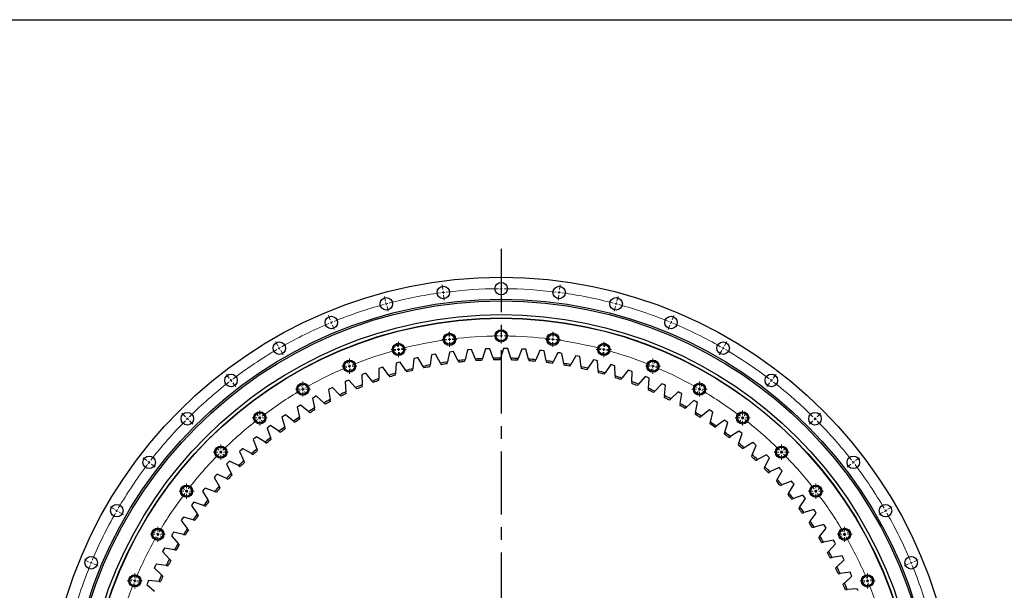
# Model space of a CAD drawing. Header units: millimetres. Extents: x 488 to 8520, y 6652 to 12890.
# Tile 8 of 16: x 1356 to 3087, y 11888 to 12890. Entities that reach past the tile are written whole.
import ezdxf

# ---------------------------------------------------------------- set-up
doc = ezdxf.new("R2010")
doc.units = ezdxf.units.MM
doc.header["$LTSCALE"] = 50
doc.linetypes.add('CENTER', pattern=[10.16, 6.35, -1.27, 1.27, -1.27])

# ---------------------------------------------------------------- blocks, each defined once
blk = doc.blocks.new('SW_CENTERMARKSYMBOL_23')
at = {"color": 0, "linetype": 'Continuous', "lineweight": 18}
for p, q in [((-5, 0), (-13.25, 0)), ((0, 0), (-2.5, 0)), ((0, 5), (0, 13.25)), ((0, 0), (0, 2.5)), ((0, 0), (0, -2.5)), ((0, 0), (2.5, 0)), ((5, 0), (13.25, 0)), ((0, -5), (0, -13.25))]:
    blk.add_line(p, q, dxfattribs=at)
blk = doc.blocks.new('SW_CENTERMARKSYMBOL_31')
at = {"color": 0, "linetype": 'Continuous', "lineweight": 18}
for p, q in [((-5, 0), (-13.25, 0)), ((0, 0), (-2.5, 0)), ((0, 5), (0, 13.25)), ((0, 0), (0, 2.5)), ((0, 0), (0, -2.5)), ((0, 0), (2.5, 0)), ((5, 0), (13.25, 0)), ((0, -5), (0, -13.25))]:
    blk.add_line(p, q, dxfattribs=at)
blk = doc.blocks.new('SW_CENTERMARKSYMBOL_32')
at = {"color": 0, "linetype": 'Continuous', "lineweight": 18}
for p, q in [((-5, 0), (-13.25, 0)), ((0, 0), (-2.5, 0)), ((0, 5), (0, 13.25)), ((0, 0), (0, 2.5)), ((0, 0), (0, -2.5)), ((0, 0), (2.5, 0)), ((5, 0), (13.25, 0)), ((0, -5), (0, -13.25))]:
    blk.add_line(p, q, dxfattribs=at)
blk = doc.blocks.new('SW_CENTERMARKSYMBOL_33')
at = {"color": 0, "linetype": 'Continuous', "lineweight": 18}
for p, q in [((-5, 0), (-13.25, 0)), ((0, 0), (-2.5, 0)), ((0, 5), (0, 13.25)), ((0, 0), (0, 2.5)), ((0, 0), (0, -2.5)), ((0, 0), (2.5, 0)), ((5, 0), (13.25, 0)), ((0, -5), (0, -13.25))]:
    blk.add_line(p, q, dxfattribs=at)
blk = doc.blocks.new('SW_CENTERMARKSYMBOL_34')
at = {"color": 0, "linetype": 'Continuous', "lineweight": 18}
for p, q in [((-5, 0), (-13.25, 0)), ((0, 0), (-2.5, 0)), ((0, 5), (0, 13.25)), ((0, 0), (0, 2.5)), ((0, 0), (0, -2.5)), ((0, 0), (2.5, 0)), ((5, 0), (13.25, 0)), ((0, -5), (0, -13.25))]:
    blk.add_line(p, q, dxfattribs=at)
blk = doc.blocks.new('SW_CENTERMARKSYMBOL_35')
at = {"color": 0, "linetype": 'Continuous', "lineweight": 18}
for p, q in [((-5, 0), (-13.25, 0)), ((0, 0), (-2.5, 0)), ((0, 5), (0, 13.25)), ((0, 0), (0, 2.5)), ((0, 0), (0, -2.5)), ((0, 0), (2.5, 0)), ((5, 0), (13.25, 0)), ((0, -5), (0, -13.25))]:
    blk.add_line(p, q, dxfattribs=at)
blk = doc.blocks.new('SW_CENTERMARKSYMBOL_36')
at = {"color": 0, "linetype": 'Continuous', "lineweight": 18}
for p, q in [((-5, 0), (-13.25, 0)), ((0, 0), (-2.5, 0)), ((0, 5), (0, 13.25)), ((0, 0), (0, 2.5)), ((0, 0), (0, -2.5)), ((0, 0), (2.5, 0)), ((5, 0), (13.25, 0)), ((0, -5), (0, -13.25))]:
    blk.add_line(p, q, dxfattribs=at)
blk = doc.blocks.new('SW_CENTERMARKSYMBOL_37')
at = {"color": 0, "linetype": 'Continuous', "lineweight": 18}
for p, q in [((-5, 0), (-13.25, 0)), ((0, 0), (-2.5, 0)), ((0, 5), (0, 13.25)), ((0, 0), (0, 2.5)), ((0, 0), (0, -2.5)), ((0, 0), (2.5, 0)), ((5, 0), (13.25, 0)), ((0, -5), (0, -13.25))]:
    blk.add_line(p, q, dxfattribs=at)
blk = doc.blocks.new('SW_CENTERMARKSYMBOL_38')
at = {"color": 0, "linetype": 'Continuous', "lineweight": 18}
for p, q in [((-5, 0), (-13.25, 0)), ((0, 0), (-2.5, 0)), ((0, 5), (0, 13.25)), ((0, 0), (0, 2.5)), ((0, 0), (0, -2.5)), ((0, 0), (2.5, 0)), ((5, 0), (13.25, 0)), ((0, -5), (0, -13.25))]:
    blk.add_line(p, q, dxfattribs=at)
blk = doc.blocks.new('SW_CENTERMARKSYMBOL_39')
at = {"color": 0, "linetype": 'Continuous', "lineweight": 18}
for p, q in [((-5, 0), (-13.25, 0)), ((0, 0), (-2.5, 0)), ((0, 5), (0, 13.25)), ((0, 0), (0, 2.5)), ((0, 0), (0, -2.5)), ((0, 0), (2.5, 0)), ((5, 0), (13.25, 0)), ((0, -5), (0, -13.25))]:
    blk.add_line(p, q, dxfattribs=at)
blk = doc.blocks.new('SW_CENTERMARKSYMBOL_40')
at = {"color": 0, "linetype": 'Continuous', "lineweight": 18}
for p, q in [((-5, 0), (-13.25, 0)), ((0, 0), (-2.5, 0)), ((0, 5), (0, 13.25)), ((0, 0), (0, 2.5)), ((0, 0), (0, -2.5)), ((0, 0), (2.5, 0)), ((5, 0), (13.25, 0)), ((0, -5), (0, -13.25))]:
    blk.add_line(p, q, dxfattribs=at)
blk = doc.blocks.new('SW_CENTERMARKSYMBOL_41')
at = {"color": 0, "linetype": 'Continuous', "lineweight": 18}
for p, q in [((-5, 0), (-13.25, 0)), ((0, 0), (-2.5, 0)), ((0, 5), (0, 13.25)), ((0, 0), (0, 2.5)), ((0, 0), (0, -2.5)), ((0, 0), (2.5, 0)), ((5, 0), (13.25, 0)), ((0, -5), (0, -13.25))]:
    blk.add_line(p, q, dxfattribs=at)
blk = doc.blocks.new('SW_CENTERMARKSYMBOL_42')
at = {"color": 0, "linetype": 'Continuous', "lineweight": 18}
for p, q in [((-5, 0), (-13.25, 0)), ((0, 0), (-2.5, 0)), ((0, 5), (0, 13.25)), ((0, 0), (0, 2.5)), ((0, 0), (0, -2.5)), ((0, 0), (2.5, 0)), ((5, 0), (13.25, 0)), ((0, -5), (0, -13.25))]:
    blk.add_line(p, q, dxfattribs=at)
blk = doc.blocks.new('SW_CENTERMARKSYMBOL_43')
at = {"color": 0, "linetype": 'Continuous', "lineweight": 18}
for p, q in [((-5, 0), (-13.25, 0)), ((0, 0), (-2.5, 0)), ((0, 5), (0, 13.25)), ((0, 0), (0, 2.5)), ((0, 0), (0, -2.5)), ((0, 0), (2.5, 0)), ((5, 0), (13.25, 0)), ((0, -5), (0, -13.25))]:
    blk.add_line(p, q, dxfattribs=at)
blk = doc.blocks.new('SW_CENTERMARKSYMBOL_44')
at = {"color": 0, "linetype": 'Continuous', "lineweight": 18}
for p, q in [((-5, 0), (-13.25, 0)), ((0, 0), (-2.5, 0)), ((0, 5), (0, 13.25)), ((0, 0), (0, 2.5)), ((0, 0), (0, -2.5)), ((0, 0), (2.5, 0)), ((5, 0), (13.25, 0)), ((0, -5), (0, -13.25))]:
    blk.add_line(p, q, dxfattribs=at)
blk = doc.blocks.new('SW_CENTERMARKSYMBOL_47')
at = {"color": 0, "linetype": 'Continuous', "lineweight": 18}
for p, q in [((-5, 0), (-13.25, 0)), ((0, 0), (-2.5, 0)), ((0, 5), (0, 13.25)), ((0, 0), (0, 2.5)), ((0, 0), (0, -2.5)), ((0, 0), (2.5, 0)), ((5, 0), (13.25, 0)), ((0, -5), (0, -13.25))]:
    blk.add_line(p, q, dxfattribs=at)
blk = doc.blocks.new('SW_CENTERMARKSYMBOL_48')
at = {"color": 0, "linetype": 'Continuous', "lineweight": 18}
for p, q in [((-5, 0), (-13.25, 0)), ((0, 0), (-2.5, 0)), ((0, 5), (0, 13.25)), ((0, 0), (0, 2.5)), ((0, 0), (0, -2.5)), ((0, 0), (2.5, 0)), ((5, 0), (13.25, 0)), ((0, -5), (0, -13.25))]:
    blk.add_line(p, q, dxfattribs=at)
blk = doc.blocks.new('SW_CENTERMARKSYMBOL_49')
at = {"color": 0, "linetype": 'Continuous', "lineweight": 18}
for p, q in [((-5, 0), (-13.25, 0)), ((0, 0), (-2.5, 0)), ((0, 5), (0, 13.25)), ((0, 0), (0, 2.5)), ((0, 0), (0, -2.5)), ((0, 0), (2.5, 0)), ((5, 0), (13.25, 0)), ((0, -5), (0, -13.25))]:
    blk.add_line(p, q, dxfattribs=at)
blk = doc.blocks.new('SW_CENTERMARKSYMBOL_50')
at = {"color": 0, "linetype": 'Continuous', "lineweight": 18}
for p, q in [((-5, 0), (-13.25, 0)), ((0, 0), (-2.5, 0)), ((0, 5), (0, 13.25)), ((0, 0), (0, 2.5)), ((0, 0), (0, -2.5)), ((0, 0), (2.5, 0)), ((5, 0), (13.25, 0)), ((0, -5), (0, -13.25))]:
    blk.add_line(p, q, dxfattribs=at)

msp = doc.modelspace()

# ---------------------------------------------------------------- linework, layer by layer
at = {"linetype": 'CENTER', "ltscale": 0.35}
msp.add_line((2202.5, 12487.5), (2202.5, 10787.9), dxfattribs=at)
at = {"color": 0, "linetype": 'Continuous', "lineweight": 18}
for p, q in [((2202.5, 12422.7), (2202.5, 12431.2)), ((2100, 12416), (2098.9, 12424.4)), ((2100.7, 12411), (2100.4, 12413.5)), ((2100.7, 12411), (2101, 12408.5)), ((2202.5, 12417.7), (2202.5, 12420.2)), ((2202.5, 12417.7), (2202.5, 12415.2)), ((2202.5, 12412.7), (2202.5, 12404.2)), ((2304.3, 12411), (2304, 12408.5)), ((2304.3, 12411), (2304.6, 12413.5)), ((2305, 12416), (2306.1, 12424.4)), ((1999.3, 12395.9), (1997.1, 12404.2)), ((2000.6, 12391.1), (2000, 12393.5)), ((2000.6, 12391.1), (2001.3, 12388.7)), ((2101.3, 12406.1), (2102.4, 12397.6)), ((2303.6, 12406.1), (2302.5, 12397.6)), ((2404.4, 12391.1), (2403.7, 12388.7)), ((2404.4, 12391.1), (2405, 12393.5)), ((2405.7, 12395.9), (2407.9, 12404.2)), ((2001.9, 12386.3), (2004.1, 12378.1)), ((2403.1, 12386.3), (2400.9, 12378.1)), ((1902.1, 12362.9), (1898.8, 12370.8)), ((1904, 12358.3), (1903, 12360.6)), ((1904, 12358.3), (1905, 12356)), ((2501, 12358.3), (2500, 12356)), ((2501, 12358.3), (2501.9, 12360.6)), ((2502.9, 12362.9), (2506.1, 12370.8)), ((1905.9, 12353.7), (1909.2, 12345.8)), ((2110.9, 12333.7), (2110, 12339.9)), ((2202.5, 12339.7), (2202.5, 12345.9)), ((2294.1, 12333.7), (2294.9, 12339.9)), ((2499.1, 12353.7), (2495.8, 12345.8)), ((1810, 12317.5), (1805.7, 12324.9)), ((2020.8, 12315.8), (2019.2, 12321.8)), ((2111.5, 12328.7), (2111.2, 12331.2)), ((2111.5, 12328.7), (2111.8, 12326.2)), ((2112.2, 12323.8), (2113, 12317.6)), ((2202.5, 12334.7), (2202.5, 12337.2)), ((2202.5, 12334.7), (2202.5, 12332.2)), ((2202.5, 12329.7), (2202.5, 12323.4)), ((2292.8, 12323.8), (2292, 12317.6)), ((2293.5, 12328.7), (2293.1, 12326.2)), ((2293.5, 12328.7), (2293.8, 12331.2)), ((2384.2, 12315.8), (2385.8, 12321.8)), ((2595, 12317.5), (2599.2, 12324.9)), ((1812.5, 12313.2), (1811.2, 12315.4)), ((1812.5, 12313.2), (1813.7, 12311)), ((1815, 12308.9), (1819.2, 12301.5)), ((2022.1, 12310.9), (2021.4, 12313.4)), ((2022.1, 12310.9), (2022.7, 12308.5)), ((2023.4, 12306.1), (2025, 12300.1)), ((2381.6, 12306.1), (2380, 12300.1)), ((2382.9, 12310.9), (2382.2, 12308.5)), ((2382.9, 12310.9), (2383.5, 12313.4)), ((2590, 12308.9), (2585.7, 12301.5)), ((2592.5, 12313.2), (2591.2, 12311)), ((2592.5, 12313.2), (2593.7, 12315.4)), ((1933.8, 12286.3), (1931.5, 12292)), ((2471.1, 12286.3), (2473.5, 12292)), ((1935.8, 12281.6), (1934.8, 12283.9)), ((1935.8, 12281.6), (1936.7, 12279.3)), ((1937.7, 12277), (1940.1, 12271.2)), ((2467.3, 12277), (2464.9, 12271.2)), ((2469.2, 12281.6), (2468.3, 12279.3)), ((2469.2, 12281.6), (2470.2, 12283.9)), ((1724.6, 12260.5), (1719.4, 12267.2)), ((1727.7, 12256.5), (1726.1, 12258.5)), ((1727.7, 12256.5), (1729.2, 12254.5)), ((1730.7, 12252.5), (1735.9, 12245.8)), ((2674.3, 12252.5), (2669.1, 12245.8)), ((2677.3, 12256.5), (2675.8, 12254.5)), ((2677.3, 12256.5), (2678.8, 12258.5)), ((2680.4, 12260.5), (2685.5, 12267.2)), ((1851.5, 12245.6), (1848.4, 12251.1)), ((1854, 12241.3), (1852.7, 12243.5)), ((1854, 12241.3), (1855.2, 12239.1)), ((1856.5, 12237), (1859.6, 12231.6)), ((2548.5, 12237), (2545.4, 12231.6)), ((2551, 12241.3), (2549.7, 12239.1)), ((2551, 12241.3), (2552.2, 12243.5)), ((2553.5, 12245.6), (2556.6, 12251.1)), ((1647.4, 12192.8), (1641.4, 12198.8)), ((1650.9, 12189.2), (1649.2, 12191)), ((1650.9, 12189.2), (1652.7, 12187.5)), ((1654.5, 12185.7), (1660.5, 12179.7)), ((1775.1, 12194.6), (1771.3, 12199.6)), ((1778.2, 12190.7), (1776.7, 12192.6)), ((1778.2, 12190.7), (1779.7, 12188.7)), ((1781.2, 12186.7), (1785, 12181.7)), ((2623.8, 12186.7), (2619.9, 12181.7)), ((2626.8, 12190.7), (2625.3, 12188.7)), ((2626.8, 12190.7), (2628.3, 12192.6)), ((2629.8, 12194.6), (2633.6, 12199.6)), ((2750.5, 12185.7), (2744.5, 12179.7)), ((2754, 12189.2), (2752.3, 12187.5)), ((2754, 12189.2), (2755.8, 12191)), ((2757.6, 12192.8), (2763.6, 12198.8)), ((1706.1, 12134.1), (1701.7, 12138.5)), ((1709.6, 12130.5), (1707.9, 12132.3)), ((2695.3, 12130.5), (2697.1, 12132.3)), ((2698.9, 12134.1), (2703.3, 12138.5)), ((1579.7, 12115.6), (1573, 12120.7)), ((1583.7, 12112.5), (1581.7, 12114)), ((1709.6, 12130.5), (1711.4, 12128.8)), ((1713.2, 12127), (1717.6, 12122.6)), ((2691.8, 12127), (2687.4, 12122.6)), ((2695.3, 12130.5), (2693.6, 12128.8)), ((2821.3, 12112.5), (2823.3, 12114)), ((2825.3, 12115.6), (2832, 12120.7)), ((1583.7, 12112.5), (1585.7, 12111)), ((1587.6, 12109.5), (1594.4, 12104.3)), ((2817.3, 12109.5), (2810.6, 12104.3)), ((2821.3, 12112.5), (2819.3, 12111)), ((1645.6, 12065), (1640.6, 12068.8)), ((1649.5, 12062), (1647.5, 12063.5)), ((1649.5, 12062), (1651.5, 12060.5)), ((2755.5, 12062), (2753.5, 12060.5)), ((2755.5, 12062), (2757.4, 12063.5)), ((2759.4, 12065), (2764.4, 12068.8)), ((1653.5, 12059), (1658.4, 12055.1)), ((2751.5, 12059), (2746.5, 12055.1)), ((1522.7, 12030.2), (1515.3, 12034.4)), ((1527, 12027.7), (1524.8, 12028.9)), ((1527, 12027.7), (1529.2, 12026.4)), ((2878, 12027.7), (2875.8, 12026.4)), ((2878, 12027.7), (2880.2, 12028.9)), ((2882.3, 12030.2), (2889.7, 12034.4)), ((1531.3, 12025.2), (1538.7, 12020.9)), ((2873.7, 12025.2), (2866.3, 12020.9)), ((1594.5, 11988.7), (1589.1, 11991.8)), ((1598.9, 11986.2), (1596.7, 11987.4)), ((1598.9, 11986.2), (1601, 11984.9)), ((1603.2, 11983.7), (1608.6, 11980.6)), ((2801.8, 11983.7), (2796.4, 11980.6)), ((2806.1, 11986.2), (2803.9, 11984.9)), ((2806.1, 11986.2), (2808.3, 11987.4)), ((2810.4, 11988.7), (2815.9, 11991.8)), ((1477.2, 11938.1), (1469.4, 11941.4)), ((2927.7, 11938.1), (2935.6, 11941.4)), ((1481.9, 11936.2), (1479.6, 11937.1)), ((1481.9, 11936.2), (1484.2, 11935.2)), ((1486.5, 11934.3), (1494.3, 11931)), ((2918.5, 11934.3), (2910.6, 11931)), ((2923.1, 11936.2), (2920.8, 11935.2)), ((2923.1, 11936.2), (2925.4, 11937.1)), ((1553.9, 11906.3), (1548.2, 11908.7)), ((2851.1, 11906.3), (2856.8, 11908.7)), ((1558.5, 11904.4), (1556.2, 11905.4)), ((1558.5, 11904.4), (1560.9, 11903.5)), ((1563.2, 11902.5), (1568.9, 11900.1)), ((2841.8, 11902.5), (2836, 11900.1)), ((2846.4, 11904.4), (2844.1, 11903.5)), ((2846.4, 11904.4), (2848.7, 11905.4))]:
    msp.add_line(p, q, dxfattribs=at)
at = {"color": 7, "linetype": 'Continuous', "lineweight": 25}
for p, q in [((2256.6, 12394.3), (2256.6, 12394.3)), ((2111.4, 12306.4), (2108, 12288.9)), ((2115.1, 12306.9), (2111.4, 12306.4)), ((2118.7, 12307.4), (2115.1, 12306.9)), ((2126.5, 12291.3), (2118.7, 12307.4)), ((2143.1, 12310), (2138.9, 12292.6)), ((2146.8, 12310.3), (2143.1, 12310)), ((2150.4, 12310.6), (2146.8, 12310.3)), ((2157.4, 12294.1), (2150.4, 12310.6)), ((2174.9, 12312), (2169.9, 12294.9)), ((2178.6, 12312.2), (2174.9, 12312)), ((2182.3, 12312.3), (2178.6, 12312.2)), ((2188.5, 12295.5), (2182.3, 12312.3)), ((2206.8, 12312.6), (2201, 12295.7)), ((2210.5, 12312.6), (2206.8, 12312.6)), ((2214.1, 12312.5), (2210.5, 12312.6)), ((2219.5, 12295.5), (2214.1, 12312.5)), ((2238.6, 12311.6), (2232.1, 12295)), ((2242.3, 12311.4), (2238.6, 12311.6)), ((2246, 12311.2), (2242.3, 12311.4)), ((2250.6, 12293.9), (2246, 12311.2)), ((2270.4, 12309.2), (2263.1, 12292.9)), ((2274.1, 12308.8), (2270.4, 12309.2)), ((2277.8, 12308.4), (2274.1, 12308.8)), ((2281.5, 12290.9), (2277.8, 12308.4)), ((2302.1, 12305.2), (2293.9, 12289.3)), ((2305.7, 12304.7), (2302.1, 12305.2)), ((2309.3, 12304.1), (2305.7, 12304.7)), ((2021.4, 12287.9), (2017.9, 12286.8)), ((2025, 12288.8), (2021.4, 12287.9)), ((2034.9, 12274), (2025, 12288.8)), ((2048.7, 12294.8), (2047, 12277.1)), ((2052.3, 12295.7), (2048.7, 12294.8)), ((2055.9, 12296.5), (2052.3, 12295.7)), ((2065.1, 12281.2), (2055.9, 12296.5)), ((2079.9, 12301.4), (2077.4, 12283.7)), ((2083.5, 12302), (2079.9, 12301.4)), ((2087.2, 12302.7), (2083.5, 12302)), ((2095.7, 12287), (2087.2, 12302.7)), ((2095.7, 12287), (2097.2, 12284.2)), ((2107.5, 12285.8), (2108, 12288.9)), ((2126.5, 12291.3), (2127.8, 12288.4)), ((2138.2, 12289.5), (2138.9, 12292.6)), ((2157.4, 12294.1), (2158.6, 12291.2)), ((2169, 12291.8), (2169.9, 12294.9)), ((2188.5, 12295.5), (2189.6, 12292.6)), ((2199.9, 12292.7), (2201, 12295.7)), ((2219.5, 12295.5), (2220.5, 12292.4)), ((2230.9, 12292.1), (2232.1, 12295)), ((2250.6, 12293.9), (2251.4, 12290.9)), ((2261.8, 12290), (2263.1, 12292.9)), ((2281.5, 12290.9), (2282.2, 12287.8)), ((2292.5, 12286.5), (2293.9, 12289.3)), ((2312.3, 12286.5), (2309.3, 12304.1)), ((2333.5, 12299.8), (2324.6, 12284.3)), ((2337.1, 12299), (2333.5, 12299.8)), ((2340.7, 12298.3), (2337.1, 12299)), ((2342.8, 12280.6), (2340.7, 12298.3)), ((2364.6, 12292.8), (2355, 12277.8)), ((2368.2, 12292), (2364.6, 12292.8)), ((2371.7, 12291), (2368.2, 12292)), ((2373, 12273.2), (2371.7, 12291)), ((1990.9, 12278.6), (1987.4, 12277.4)), ((1987.4, 12277.4), (1987.4, 12259.5)), ((1994.4, 12279.7), (1990.9, 12278.6)), ((2005, 12265.4), (1994.4, 12279.7)), ((2017.9, 12286.8), (2017, 12269)), ((2034.9, 12274), (2036.7, 12271.4)), ((2046.7, 12273.9), (2047, 12277.1)), ((2065.1, 12281.2), (2066.8, 12278.5)), ((2077, 12280.5), (2077.4, 12283.7)), ((2312.3, 12286.5), (2312.8, 12283.3)), ((2323, 12281.5), (2324.6, 12284.3)), ((2342.8, 12280.6), (2343.2, 12277.4)), ((2353.3, 12275.1), (2355, 12277.8)), ((2373, 12273.2), (2373.2, 12270)), ((2383.2, 12267.3), (2385.1, 12269.9)), ((2395.3, 12284.4), (2385.1, 12269.9)), ((2398.9, 12283.4), (2395.3, 12284.4)), ((2402.4, 12282.3), (2398.9, 12283.4)), ((2402.8, 12264.5), (2402.4, 12282.3)), ((2425.7, 12274.6), (2414.7, 12260.5)), ((2429.2, 12273.4), (2425.7, 12274.6)), ((2432.6, 12272.1), (2429.2, 12273.4)), ((2432.2, 12254.3), (2432.6, 12272.1)), ((1931.4, 12255.8), (1928, 12254.3)), ((1928, 12254.3), (1929.7, 12236.5)), ((1934.8, 12257.2), (1931.4, 12255.8)), ((1946.7, 12243.9), (1934.8, 12257.2)), ((1960.9, 12267.9), (1957.4, 12266.5)), ((1957.4, 12266.5), (1958.3, 12248.7)), ((1964.3, 12269.2), (1960.9, 12267.9)), ((1975.6, 12255.3), (1964.3, 12269.2)), ((1975.6, 12255.3), (1977.6, 12252.9)), ((1987.4, 12256.4), (1987.4, 12259.5)), ((2005, 12265.4), (2006.9, 12262.8)), ((2016.9, 12265.8), (2017, 12269)), ((2402.8, 12264.5), (2402.9, 12261.3)), ((2412.8, 12258), (2414.7, 12260.5)), ((2432.2, 12254.3), (2432.1, 12251.1)), ((2455.5, 12263.4), (2443.9, 12249.8)), ((2458.9, 12262), (2455.5, 12263.4)), ((2462.3, 12260.6), (2458.9, 12262)), ((2461.1, 12242.8), (2462.3, 12260.6)), ((1902.5, 12242.3), (1899.2, 12240.6)), ((1899.2, 12240.6), (1901.7, 12222.9)), ((1905.8, 12243.9), (1902.5, 12242.3)), ((1918.4, 12231.2), (1905.8, 12243.9)), ((1930, 12233.3), (1929.7, 12236.5)), ((1946.7, 12243.9), (1948.8, 12241.6)), ((1958.4, 12245.5), (1958.3, 12248.7)), ((2441.8, 12247.4), (2443.9, 12249.8)), ((2461.1, 12242.8), (2460.8, 12239.6)), ((2470.3, 12235.4), (2472.5, 12237.7)), ((2484.8, 12250.7), (2472.5, 12237.7)), ((2488.1, 12249.2), (2484.8, 12250.7)), ((2491.5, 12247.6), (2488.1, 12249.2)), ((2489.3, 12229.9), (2491.5, 12247.6)), ((2513.4, 12236.7), (2500.6, 12224.3)), ((2516.7, 12235), (2513.4, 12236.7)), ((2519.9, 12233.3), (2516.7, 12235)), ((1874.3, 12227.4), (1871.1, 12225.6)), ((1871.1, 12225.6), (1874.4, 12208.1)), ((1877.5, 12229.2), (1874.3, 12227.4)), ((1890.6, 12217.1), (1877.5, 12229.2)), ((1902.2, 12219.8), (1901.7, 12222.9)), ((1918.4, 12231.2), (1920.6, 12228.9)), ((2489.3, 12229.9), (2489, 12226.7)), ((2498.3, 12222.1), (2500.6, 12224.3)), ((2517, 12215.7), (2519.9, 12233.3)), ((2541.3, 12221.4), (2527.9, 12209.6)), ((2544.5, 12219.5), (2541.3, 12221.4)), ((2547.7, 12217.6), (2544.5, 12219.5)), ((1846.8, 12211.3), (1843.7, 12209.3)), ((1843.7, 12209.3), (1847.9, 12191.9)), ((1849.9, 12213.2), (1846.8, 12211.3)), ((1863.6, 12201.7), (1849.9, 12213.2)), ((1863.6, 12201.7), (1866.1, 12199.7)), ((1875, 12205), (1874.4, 12208.1)), ((1890.6, 12217.1), (1893, 12215)), ((2517, 12215.7), (2516.5, 12212.5)), ((2525.5, 12207.5), (2527.9, 12209.6)), ((2543.9, 12200.2), (2547.7, 12217.6)), ((2568.5, 12204.7), (2554.6, 12193.6)), ((2571.6, 12202.7), (2568.5, 12204.7)), ((2570.1, 12183.4), (2574.7, 12200.7)), ((2574.7, 12200.7), (2571.6, 12202.7)), ((1820.1, 12193.8), (1817.1, 12191.7)), ((1817.1, 12191.7), (1822.1, 12174.6)), ((1823.2, 12195.9), (1820.1, 12193.8)), ((1837.4, 12185.1), (1823.2, 12195.9)), ((1837.4, 12185.1), (1839.9, 12183.2)), ((1848.6, 12188.9), (1847.9, 12191.9)), ((2543.9, 12200.2), (2543.3, 12197.1)), ((2552.1, 12191.6), (2554.6, 12193.6)), ((2570.1, 12183.4), (2569.3, 12180.3)), ((2594.9, 12186.8), (2580.4, 12176.3)), ((2597.9, 12184.6), (2594.9, 12186.8)), ((2600.9, 12182.5), (2597.9, 12184.6)), ((1794.3, 12175.2), (1791.3, 12172.9)), ((1791.3, 12172.9), (1797.1, 12156)), ((1797.2, 12177.4), (1794.3, 12175.2)), ((1811.9, 12167.2), (1797.2, 12177.4)), ((1811.9, 12167.2), (1814.5, 12165.4)), ((1823, 12171.5), (1822.1, 12174.6)), ((2577.9, 12174.5), (2580.4, 12176.3)), ((2595.5, 12165.4), (2600.9, 12182.5)), ((2620.4, 12167.6), (2605.4, 12157.9)), ((2623.3, 12165.4), (2620.4, 12167.6)), ((1769.3, 12155.3), (1766.5, 12152.9)), ((1766.5, 12152.9), (1773.1, 12136.3)), ((1772.2, 12157.6), (1769.3, 12155.3)), ((1787.4, 12148.2), (1772.2, 12157.6)), ((1798.2, 12153), (1797.1, 12156)), ((2595.5, 12165.4), (2594.5, 12162.4)), ((2602.8, 12156.1), (2605.4, 12157.9)), ((2620, 12146.3), (2626.2, 12163)), ((2626.2, 12163), (2623.3, 12165.4)), ((1745.4, 12134.2), (1742.7, 12131.7)), ((1742.7, 12131.7), (1750.1, 12115.5)), ((1748.1, 12136.7), (1745.4, 12134.2)), ((1763.7, 12128), (1748.1, 12136.7)), ((1774.3, 12133.3), (1773.1, 12136.3)), ((1787.4, 12148.2), (1790.1, 12146.5)), ((2620, 12146.3), (2618.9, 12143.3)), ((2626.8, 12136.7), (2629.6, 12138.3)), ((2644.9, 12147.3), (2629.6, 12138.3)), ((2643.5, 12126), (2650.5, 12142.4)), ((2647.7, 12144.9), (2644.9, 12147.3)), ((2650.5, 12142.4), (2647.7, 12144.9)), ((1725.1, 12114.7), (1722.4, 12112.1)), ((1741, 12106.8), (1725.1, 12114.7)), ((1751.4, 12112.6), (1750.1, 12115.5)), ((1763.7, 12128), (1766.5, 12126.5)), ((2643.5, 12126), (2642.3, 12123.1)), ((2649.9, 12116.1), (2652.7, 12117.5)), ((2668.5, 12125.8), (2652.7, 12117.5)), ((2666.1, 12104.6), (2673.8, 12120.7)), ((2671.2, 12123.3), (2668.5, 12125.8)), ((2673.8, 12120.7), (2671.2, 12123.3)), ((1722.4, 12112.1), (1719.9, 12109.5)), ((1719.9, 12109.5), (1728, 12093.6)), ((1741, 12106.8), (1743.9, 12105.4)), ((2666.1, 12104.6), (2664.7, 12101.8)), ((2691.1, 12103.3), (2674.9, 12095.7)), ((2687.6, 12082.2), (2696.1, 12097.9)), ((2693.6, 12100.6), (2691.1, 12103.3)), ((2696.1, 12097.9), (2693.6, 12100.6)), ((1700.6, 12088.9), (1698.1, 12086.1)), ((1698.1, 12086.1), (1707, 12070.6)), ((1703.1, 12091.6), (1700.6, 12088.9)), ((1719.4, 12084.5), (1703.1, 12091.6)), ((1719.4, 12084.5), (1722.3, 12083.2)), ((1729.4, 12090.7), (1728, 12093.6)), ((2672, 12094.4), (2674.9, 12095.7)), ((2687.6, 12082.2), (2686.1, 12079.4)), ((2712.5, 12079.7), (2696, 12072.9)), ((2714.9, 12076.9), (2712.5, 12079.7)), ((1574.3, 12062.8), (1574.3, 12062.8)), ((1679.8, 12064.7), (1677.5, 12061.8)), ((1682.2, 12067.5), (1679.8, 12064.7)), ((1698.8, 12061.1), (1682.2, 12067.5)), ((1708.6, 12067.9), (1707, 12070.6)), ((2693.1, 12071.7), (2696, 12072.9)), ((2708.1, 12058.8), (2717.3, 12074.1)), ((2717.3, 12074.1), (2714.9, 12076.9)), ((1677.5, 12061.8), (1687.1, 12046.8)), ((1688.8, 12044.1), (1687.1, 12046.8)), ((1698.8, 12061.1), (1701.8, 12060)), ((2708.1, 12058.8), (2706.4, 12056.1)), ((2713, 12048.1), (2716, 12049.1)), ((2732.8, 12055.1), (2716, 12049.1)), ((2727.4, 12034.5), (2737.3, 12049.3)), ((2735.1, 12052.2), (2732.8, 12055.1)), ((2737.3, 12049.3), (2735.1, 12052.2)), ((1660.2, 12039.5), (1658.1, 12036.6)), ((1658.1, 12036.6), (1668.4, 12022)), ((1662.5, 12042.5), (1660.2, 12039.5)), ((1679.4, 12036.9), (1662.5, 12042.5)), ((1679.4, 12036.9), (1682.4, 12035.9)), ((2727.4, 12034.5), (2725.6, 12031.8)), ((2751.9, 12029.6), (2734.8, 12024.4)), ((2754.1, 12026.6), (2751.9, 12029.6)), ((1641.9, 12013.5), (1639.8, 12010.4)), ((1639.8, 12010.4), (1650.8, 11996.3)), ((1643.9, 12016.5), (1641.9, 12013.5)), ((1661.1, 12011.7), (1643.9, 12016.5)), ((1661.1, 12011.7), (1664.2, 12010.9)), ((1670.2, 12019.4), (1668.4, 12022)), ((2731.8, 12023.5), (2734.8, 12024.4)), ((2745.5, 12009.2), (2756.2, 12023.6)), ((2756.2, 12023.6), (2754.1, 12026.6)), ((1652.8, 11993.8), (1650.8, 11996.3)), ((2745.5, 12009.2), (2743.7, 12006.7)), ((2749.4, 11998.1), (2752.5, 11998.8)), ((2769.8, 12003.2), (2752.5, 11998.8)), ((2762.5, 11983.2), (2773.8, 11997)), ((2771.8, 12000.1), (2769.8, 12003.2)), ((2773.8, 11997), (2771.8, 12000.1)), ((1624.8, 11986.6), (1622.9, 11983.4)), ((1622.9, 11983.4), (1634.5, 11969.9)), ((1626.7, 11989.7), (1624.8, 11986.6)), ((1644.1, 11985.8), (1626.7, 11989.7)), ((1644.1, 11985.8), (1647.2, 11985)), ((2762.5, 11983.2), (2760.5, 11980.7)), ((2786.4, 11976), (2769, 11972.5)), ((2788.3, 11972.8), (2786.4, 11976)), ((1608.9, 11958.9), (1607.2, 11955.7)), ((1610.7, 11962.1), (1608.9, 11958.9)), ((1628.3, 11959), (1610.7, 11962.1)), ((1628.3, 11959), (1631.4, 11958.4)), ((1636.6, 11967.5), (1634.5, 11969.9)), ((2765.8, 11971.8), (2769, 11972.5)), ((2778.2, 11956.4), (2790.1, 11969.6)), ((2790.1, 11969.6), (2788.3, 11972.8)), ((1607.2, 11955.7), (1619.4, 11942.7)), ((1621.6, 11940.4), (1619.4, 11942.7)), ((2778.2, 11956.4), (2776.1, 11954)), ((2781, 11944.9), (2784.1, 11945.3)), ((2801.8, 11948.1), (2784.1, 11945.3)), ((2792.6, 11928.8), (2805.1, 11941.5)), ((2803.5, 11944.8), (2801.8, 11948.1)), ((2805.1, 11941.5), (2803.5, 11944.8)), ((1594.4, 11930.5), (1592.8, 11927.2)), ((1592.8, 11927.2), (1605.7, 11914.8)), ((1596, 11933.8), (1594.4, 11930.5)), ((1613.7, 11931.5), (1596, 11933.8)), ((1613.7, 11931.5), (1616.9, 11931.1)), ((2792.6, 11928.8), (2790.3, 11926.6)), ((1608, 11912.6), (1605.7, 11914.8)), ((2794.9, 11917.2), (2798, 11917.5)), ((2815.8, 11919.4), (2798, 11917.5)), ((2805.7, 11900.6), (2818.8, 11912.7)), ((2817.3, 11916.1), (2815.8, 11919.4)), ((2818.8, 11912.7), (2817.3, 11916.1)), ((1581.3, 11901.5), (1579.8, 11898.1)), ((1579.8, 11898.1), (1593.3, 11886.3)), ((1582.7, 11904.9), (1581.3, 11901.5)), ((1600.5, 11903.4), (1582.7, 11904.9)), ((1600.5, 11903.4), (1603.7, 11903.1)), ((2805.7, 11900.6), (2803.3, 11898.5)), ((2807.4, 11888.9), (2810.6, 11889.1)), ((2828.4, 11890.2), (2810.6, 11889.1)), ((2829.8, 11886.7), (2828.4, 11890.2))]:
    msp.add_line(p, q, dxfattribs=at)
msp.add_lwpolyline([(487.7, 12890.2), (8520.1, 12890.2), (8520.1, 6652.1), (487.7, 6652.1)], close=True)
for centre, radius in [((2202.5, 11637.7), 800), ((2202.5, 12417.7), 11), ((2100.7, 12411), 11), ((2304.3, 12411), 11), ((2202.5, 11637.7), 761.5), ((2202.5, 11637.7), 758.5), ((2000.6, 12391.1), 11), ((2404.4, 12391.1), 11), ((2202.5, 11637.7), 734.5), ((2202.5, 11637.7), 728.5), ((2202.5, 11637.7), 728), ((1904, 12358.3), 11), ((2501, 12358.3), 11), ((2111.5, 12328.7), 10.8), ((2202.5, 12334.7), 10.7), ((2202.5, 12334.7), 8.75), ((2293.5, 12328.7), 10.8), ((1812.5, 12313.2), 11), ((2022.1, 12310.9), 10.8), ((2111.5, 12328.7), 8.75), ((2293.5, 12328.7), 8.75), ((2382.9, 12310.9), 10.8), ((2592.5, 12313.2), 11), ((2022.1, 12310.9), 8.75), ((2382.9, 12310.9), 8.75), ((1935.8, 12281.6), 10.8), ((1935.8, 12281.6), 8.75), ((2469.2, 12281.6), 10.8), ((2469.2, 12281.6), 8.75), ((1727.7, 12256.5), 11), ((2677.3, 12256.5), 11), ((1854, 12241.3), 10.7), ((1854, 12241.3), 8.75), ((2551, 12241.3), 10.7), ((2551, 12241.3), 8.75), ((1778.2, 12190.7), 10.8), ((2626.8, 12190.7), 10.8), ((1650.9, 12189.2), 11), ((1778.2, 12190.7), 8.75), ((2626.8, 12190.7), 8.75), ((2754, 12189.2), 11), ((1709.6, 12130.5), 10.8), ((1709.6, 12130.5), 8.75), ((2695.3, 12130.5), 10.7), ((2695.3, 12130.5), 8.75), ((1583.7, 12112.5), 11), ((2821.3, 12112.5), 11), ((1649.5, 12062), 10.7), ((1649.5, 12062), 8.75), ((2755.5, 12062), 10.8), ((2755.5, 12062), 8.75), ((1527, 12027.7), 11), ((2878, 12027.7), 11), ((1598.9, 11986.2), 10.8), ((1598.9, 11986.2), 8.75), ((2806.1, 11986.2), 10.7), ((2806.1, 11986.2), 8.75), ((1481.9, 11936.2), 11), ((2923.1, 11936.2), 11), ((1558.5, 11904.4), 10.7), ((1558.5, 11904.4), 8.75), ((2846.4, 11904.4), 10.8), ((2846.4, 11904.4), 8.75)]:
    msp.add_circle(centre, radius, dxfattribs=at)
at = {"color": 0, "linetype": 'Continuous', "lineweight": 18}
for radius, start, end in [(780, 97.8673, 104.6327), (780, 97.5, 97.6836), (780, 97.3164, 97.5), (780, 90.3673, 97.1327), (780, 90, 90.1836), (780, 89.8164, 90), (780, 82.8673, 89.6327), (780, 82.5, 82.6836), (780, 82.3164, 82.5), (780, 75.3673, 82.1327), (780, 105, 105.1836), (780, 104.8164, 105), (780, 75, 75.1836), (780, 74.8164, 75), (780, 105.3673, 112.1327), (780, 67.8673, 74.6327), (780, 112.8673, 119.6327), (780, 112.5, 112.6836), (780, 112.3164, 112.5), (780, 67.5, 67.6836), (780, 67.3164, 67.5), (780, 60.3673, 67.1327), (697, 97.911, 104.589), (697, 97.5, 97.7055), (697, 97.2945, 97.5), (697, 90.411, 97.089), (697, 90, 90.2055), (697, 89.7945, 90), (697, 82.911, 89.589), (697, 82.5, 82.7055), (697, 82.2945, 82.5), (697, 75.411, 82.089), (780, 120.3673, 127.1327), (780, 120, 120.1836), (780, 119.8164, 120), (697, 105.411, 112.089), (697, 105, 105.2055), (697, 104.7945, 105), (697, 75, 75.2055), (697, 74.7945, 75), (697, 67.911, 74.589), (780, 60, 60.1836), (780, 59.8164, 60), (780, 52.8673, 59.6327), (697, 112.911, 119.589), (697, 112.5, 112.7055), (697, 112.2945, 112.5), (697, 67.5, 67.7055), (697, 67.2945, 67.5), (697, 60.411, 67.089), (780, 127.8673, 134.6327), (780, 127.5, 127.6836), (780, 127.3164, 127.5), (780, 52.5, 52.6836), (780, 52.3164, 52.5), (780, 45.3673, 52.1327), (697, 120.411, 127.089), (697, 120, 120.2055), (697, 119.7945, 120), (697, 60, 60.2055), (697, 59.7945, 60), (697, 52.911, 59.589), (780, 135.3673, 142.1327), (780, 135, 135.1836), (780, 134.8164, 135), (697, 127.911, 134.589), (697, 127.5, 127.7055), (697, 127.2945, 127.5), (697, 52.5, 52.7055), (697, 52.2945, 52.5), (697, 45.411, 52.089), (780, 45, 45.1836), (780, 44.8164, 45), (780, 37.8673, 44.6327), (697, 134.7945, 135), (697, 45, 45.2055), (780, 142.3164, 142.5), (697, 135.411, 142.089), (697, 135, 135.2055), (697, 44.7945, 45), (697, 37.911, 44.589), (780, 37.5, 37.6836), (780, 142.8673, 149.6327), (780, 142.5, 142.6836), (780, 37.3164, 37.5), (780, 30.3673, 37.1327), (697, 142.5, 142.7055), (697, 142.2945, 142.5), (697, 37.5, 37.7055), (697, 37.2945, 37.5), (697, 142.911, 149.589), (697, 30.411, 37.089), (780, 150, 150.1836), (780, 149.8164, 150), (780, 30, 30.1836), (780, 29.8164, 30), (780, 150.3673, 157.1327), (780, 22.8673, 29.6327), (697, 150.411, 157.089), (697, 150, 150.2055), (697, 149.7945, 150), (697, 30, 30.2055), (697, 29.7945, 30), (697, 22.911, 29.589), (780, 157.8673, 164.6327), (780, 157.5, 157.6836), (780, 157.3164, 157.5), (780, 22.5, 22.6836), (780, 22.3164, 22.5), (780, 15.3673, 22.1327), (697, 157.2945, 157.5), (697, 22.5, 22.7055), (697, 157.911, 164.589), (697, 157.5, 157.7055), (697, 22.2945, 22.5), (697, 15.411, 22.089)]:
    msp.add_arc((2202.5, 11637.7), radius, start, end, dxfattribs=at)
at = {"color": 7, "linetype": 'Continuous', "lineweight": 25}
for radius, start, end in [(658, 98.2519, 99.3421), (658, 95.5451, 96.6354), (655, 95.6358, 96.5446), (658, 92.8383, 93.9286), (655, 92.929, 93.8379), (658, 90.1316, 91.2218), (655, 90.2223, 91.1311), (658, 87.4248, 88.5151), (655, 87.5155, 88.4243), (658, 84.718, 85.8083), (655, 84.8087, 85.7176), (658, 82.0113, 83.1015), (655, 82.102, 83.0108), (658, 103.6654, 104.7557), (655, 103.7561, 104.6649), (658, 100.9586, 102.0489), (655, 101.0493, 101.9582), (655, 98.3426, 99.2514), (658, 79.3045, 80.3948), (655, 79.3952, 80.304), (658, 76.5977, 77.688), (655, 76.6884, 77.5973), (658, 73.8909, 74.9812), (655, 73.9817, 74.8905), (658, 109.0789, 110.1692), (655, 109.1696, 110.0785), (658, 106.3722, 107.4624), (655, 106.4629, 107.3717), (658, 71.1842, 72.2745), (655, 71.2749, 72.1837), (658, 68.4774, 69.5677), (658, 114.4925, 115.5827), (658, 111.7857, 112.876), (655, 111.8764, 112.7852), (655, 68.5681, 69.477), (655, 65.8614, 66.7702), (658, 65.7706, 66.8609), (658, 117.1992, 118.2895), (655, 117.2899, 118.1988), (655, 114.5832, 115.492), (655, 63.1546, 64.0634), (658, 63.0639, 64.1542), (658, 119.906, 120.9963), (655, 119.9967, 120.9055), (655, 60.4478, 61.3567), (658, 60.3571, 61.4474), (658, 122.6128, 123.703), (655, 122.7035, 123.6123), (655, 57.7411, 58.6499), (658, 57.6503, 58.7406), (658, 54.9436, 56.0339), (658, 125.3195, 126.4098), (655, 125.4102, 126.3191), (655, 55.0343, 55.9431), (658, 128.0263, 129.1166), (655, 128.117, 129.0259), (655, 52.3275, 53.2364), (658, 52.2368, 53.3271), (658, 130.7331, 131.8233), (655, 130.8238, 131.7326), (655, 49.6208, 50.5296), (658, 49.53, 50.6203), (658, 133.4398, 134.5301), (655, 46.914, 47.8228), (658, 46.8233, 47.9136), (655, 133.5305, 134.4394), (655, 44.2072, 45.1161), (658, 44.1165, 45.2068), (658, 136.1466, 137.2369), (655, 136.2373, 137.1462), (655, 41.5005, 42.4093), (658, 41.4097, 42.5), (658, 138.8534, 139.9436), (655, 138.9441, 139.8529), (658, 141.5601, 142.6504), (655, 38.7937, 39.7025), (658, 38.703, 39.7933), (655, 141.6508, 142.5597), (655, 36.0869, 36.9958), (658, 35.9962, 37.0865), (658, 144.2669, 145.3572), (655, 144.3576, 145.2665), (658, 146.9737, 148.0639), (655, 147.0644, 147.9732), (655, 33.3802, 34.289), (658, 33.2894, 34.3797), (655, 30.6734, 31.5822), (658, 30.5827, 31.673), (658, 149.6804, 150.7707), (655, 149.7711, 150.68), (658, 152.3872, 153.4775), (655, 27.9666, 28.8755), (658, 27.8759, 28.9662), (655, 152.4779, 153.3868), (655, 25.2599, 26.1687), (658, 25.1691, 26.2594), (658, 155.094, 156.1842), (655, 155.1847, 156.0935), (655, 22.5531, 23.4619), (658, 22.4624, 23.5527)]:
    msp.add_arc((2202.5, 11637.7), radius, start, end, dxfattribs=at)

# ---------------------------------------------------------------- block references
at = {"color": 7, "linetype": 'Continuous', "lineweight": 18}
for name, p in [('SW_CENTERMARKSYMBOL_33', (2111.5, 12328.7)), ('SW_CENTERMARKSYMBOL_39', (2202.5, 12334.7)), ('SW_CENTERMARKSYMBOL_40', (2293.5, 12328.7)), ('SW_CENTERMARKSYMBOL_34', (2022.1, 12310.9)), ('SW_CENTERMARKSYMBOL_41', (2382.9, 12310.9)), ('SW_CENTERMARKSYMBOL_35', (1935.8, 12281.6)), ('SW_CENTERMARKSYMBOL_42', (2469.2, 12281.6)), ('SW_CENTERMARKSYMBOL_36', (1854, 12241.3)), ('SW_CENTERMARKSYMBOL_43', (2551, 12241.3)), ('SW_CENTERMARKSYMBOL_37', (1778.2, 12190.7)), ('SW_CENTERMARKSYMBOL_44', (2626.8, 12190.7)), ('SW_CENTERMARKSYMBOL_38', (1709.6, 12130.5)), ('SW_CENTERMARKSYMBOL_50', (2695.3, 12130.5)), ('SW_CENTERMARKSYMBOL_31', (1649.5, 12062)), ('SW_CENTERMARKSYMBOL_49', (2755.5, 12062)), ('SW_CENTERMARKSYMBOL_32', (1598.9, 11986.2)), ('SW_CENTERMARKSYMBOL_48', (2806.1, 11986.2)), ('SW_CENTERMARKSYMBOL_23', (1558.5, 11904.4)), ('SW_CENTERMARKSYMBOL_47', (2846.4, 11904.4))]:
    msp.add_blockref(name, p, dxfattribs=at)

doc.saveas('drawing.dxf')
